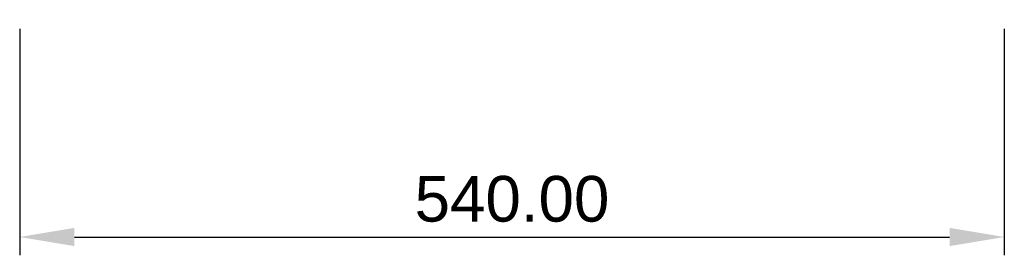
# Model space of a CAD drawing. Header units: millimetres. Extents: x -270 to 270, y -405 to -276.
import ezdxf

# ---------------------------------------------------------------- set-up
doc = ezdxf.new("R2010")
doc.units = ezdxf.units.MM
doc.layers.add('Glides', color=7, linetype='Continuous', true_color=0x000000)
doc.styles.add('Default', font='arial.ttf')
doc.dimstyles.new('Default', dxfattribs={"dimscale": 10, "dimtxt": 2.5, "dimasz": 3, "dimexe": 1, "dimexo": 0.5, "dimgap": 0.8, "dimtad": 1, "dimtoh": 1, "dimzin": 1, "dimdsep": 46, "dimtxsty": 'Default', "dimcen": 2.5, "dimadec": 1, "dimazin": 1, "dimtfac": 1, "dimtdec": 4, "dimtix": 1, "dimtofl": 0, "dimtmove": 1, "dimatfit": 3, "dimfxl": 1, "dimtolj": 1, "dimtzin": 1, "dimarcsym": 0})

# ---------------------------------------------------------------- blocks, each defined once
blk = doc.blocks.new('*D1')
at = {"layer": 'Defpoints', "color": 0}
for p in [(-270, -275.87), (270, -275.87), (270, -394.87)]:
    blk.add_point(p, dxfattribs=at)
at = {"layer": 'Glides', "color": 0, "lineweight": -2}
for p, q in [((-270, -280.87), (-270, -404.87)), ((270, -280.87), (270, -404.87)), ((-240, -394.87), (240, -394.87))]:
    blk.add_line(p, q, dxfattribs=at)
at = {"layer": 'Glides', "color": 0}
for points in [[(-240, -389.87), (-240, -399.87), (-270, -394.87)], [(240, -399.87), (240, -389.87), (270, -394.87)]]:
    blk.add_solid(points, dxfattribs=at)
at = {"layer": 'Glides', "color": 0, "insert": (0, -374.11), "char_height": 25, "attachment_point": 5, "style": 'Default'}
blk.add_mtext('\\A1;540.00', dxfattribs=at)

msp = doc.modelspace()

# ---------------------------------------------------------------- dimensions: what is measured, and where the dimension line sits
at = {"layer": 'Glides'}
dim = msp.add_linear_dim(base=(270, -394.875, 3.174), p1=(-270, -275.875, 3.174), p2=(270, -275.875, 3.174), dimstyle='Default', override={"dimscale": 10, "dimtxt": 2.5, "dimasz": 3, "dimexe": 1, "dimexo": 0.5, "dimgap": 0.8, "dimtad": 1, "dimtih": 0, "dimtoh": 0, "dimdec": 2, "dimlfac": 1, "dimzin": 1, "dimtxsty": 'Default', "dimsah": 0, "dimcen": 2.5, "dimadec": 1, "dimazin": 1, "dimtix": 0, "dimtmove": 0, "dimtzin": 1}, dxfattribs=at)
dim.commit()
dim.dimension.update_dxf_attribs({"geometry": '*D1', "text_midpoint": (0, -374.112, 3.174)})

doc.saveas('drawing.dxf')
